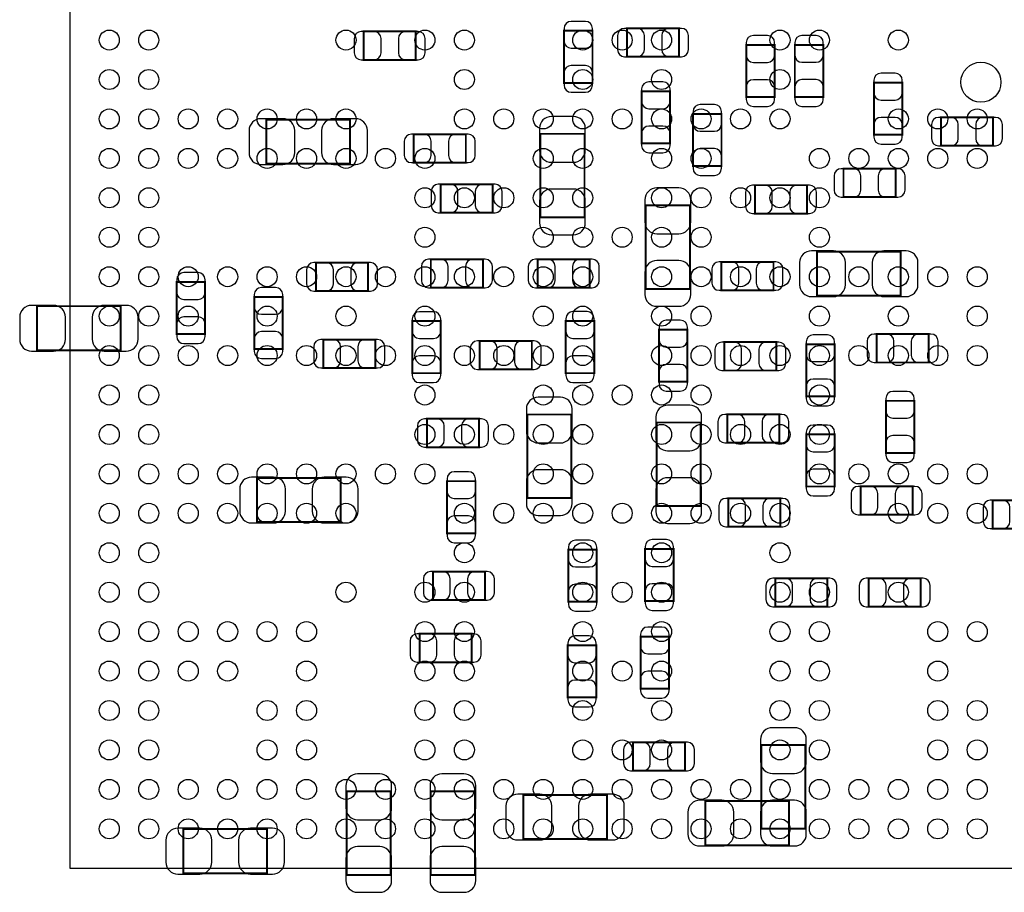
# Model space of a CAD drawing. Extents: x 7.2 to 74.8, y 33.9 to 67.
# Tile 3 of 8: x 25.9 to 38.4, y 45.4 to 56.5. Entities that reach past the tile are written whole.
import ezdxf

# ---------------------------------------------------------------- set-up
doc = ezdxf.new("R2010")
doc.units = 0
for name, color, linetype in [('ASSEMBLY_BOTTOM', 52, 'CONTINUOUS'), ('ASSEMBLY_TOP', 140, 'CONTINUOUS'), ('BOTTOM', 2, 'CONTINUOUS'), ('TOP', 5, 'CONTINUOUS')]:
    doc.layers.add(name, color=color, linetype=linetype)

msp = doc.modelspace()

# ---------------------------------------------------------------- linework, layer by layer
at = {"layer": 'ASSEMBLY_BOTTOM', "const_width": 0.024892}
for points in [[(30.93847, 55.980838), (30.93847, 56.34101), (30.278578, 56.34101), (30.278578, 55.980838), (30.93847, 55.980838)], [(32.818832, 55.689246), (33.179004, 55.689246), (33.179004, 56.349138), (32.818832, 56.349138), (32.818832, 55.689246)], [(33.616138, 56.38038), (33.616138, 56.020208), (34.27603, 56.020208), (34.27603, 56.38038), (33.616138, 56.38038)], [(35.127184, 55.50916), (35.487356, 55.50916), (35.487356, 56.169052), (35.127184, 56.169052), (35.127184, 55.50916)], [(35.743388, 55.509922), (36.10356, 55.509922), (36.10356, 56.169814), (35.743388, 56.169814), (35.743388, 55.509922)], [(37.105336, 55.691786), (36.745164, 55.691786), (36.745164, 55.031894), (37.105336, 55.031894), (37.105336, 55.691786)], [(33.801812, 54.921912), (34.161984, 54.921912), (34.161984, 55.581804), (33.801812, 55.581804), (33.801812, 54.921912)], [(34.813748, 55.295546), (34.453576, 55.295546), (34.453576, 54.635654), (34.813748, 54.635654), (34.813748, 55.295546)], [(30.106366, 54.664356), (30.106366, 55.224172), (29.04617, 55.224172), (29.04617, 54.664356), (30.106366, 54.664356)], [(37.595048, 55.251858), (37.595048, 54.891686), (38.25494, 54.891686), (38.25494, 55.251858), (37.595048, 55.251858)], [(30.913578, 55.038244), (30.913578, 54.678072), (31.57347, 54.678072), (31.57347, 55.038244), (30.913578, 55.038244)], [(33.077404, 55.04307), (32.517588, 55.04307), (32.517588, 53.982874), (33.077404, 53.982874), (33.077404, 55.04307)], [(36.3601, 54.600602), (36.3601, 54.24043), (37.019992, 54.24043), (37.019992, 54.600602), (36.3601, 54.600602)], [(31.25343, 54.403244), (31.25343, 54.043072), (31.913322, 54.043072), (31.913322, 54.403244), (31.25343, 54.403244)], [(35.89782, 54.03215), (35.89782, 54.392322), (35.237928, 54.392322), (35.237928, 54.03215), (35.89782, 54.03215)], [(33.853628, 53.076602), (34.413444, 53.076602), (34.413444, 54.136798), (33.853628, 54.136798), (33.853628, 53.076602)], [(36.023042, 53.549804), (36.023042, 52.989988), (37.083238, 52.989988), (37.083238, 53.549804), (36.023042, 53.549804)], [(30.335474, 53.049932), (30.335474, 53.410104), (29.675582, 53.410104), (29.675582, 53.049932), (30.335474, 53.049932)], [(31.129986, 53.452776), (31.129986, 53.092604), (31.789878, 53.092604), (31.789878, 53.452776), (31.129986, 53.452776)], [(33.144714, 53.09235), (33.144714, 53.452522), (32.484822, 53.452522), (32.484822, 53.09235), (33.144714, 53.09235)], [(35.472878, 53.05933), (35.472878, 53.419502), (34.812986, 53.419502), (34.812986, 53.05933), (35.472878, 53.05933)], [(27.909266, 52.503578), (28.269438, 52.503578), (28.269438, 53.16347), (27.909266, 53.16347), (27.909266, 52.503578)], [(28.8925, 52.31511), (29.252672, 52.31511), (29.252672, 52.975002), (28.8925, 52.975002), (28.8925, 52.31511)], [(27.19959, 52.298092), (27.19959, 52.857908), (26.139394, 52.857908), (26.139394, 52.298092), (27.19959, 52.298092)], [(31.254954, 52.668424), (30.894782, 52.668424), (30.894782, 52.008532), (31.254954, 52.008532), (31.254954, 52.668424)], [(32.840422, 52.008786), (33.200594, 52.008786), (33.200594, 52.668678), (32.840422, 52.668678), (32.840422, 52.008786)], [(34.021776, 51.900074), (34.381948, 51.900074), (34.381948, 52.559966), (34.021776, 52.559966), (34.021776, 51.900074)], [(30.425898, 52.074572), (30.425898, 52.434744), (29.766006, 52.434744), (29.766006, 52.074572), (30.425898, 52.074572)], [(32.409892, 52.056792), (32.409892, 52.416964), (31.75, 52.416964), (31.75, 52.056792), (32.409892, 52.056792)], [(35.508438, 52.042314), (35.508438, 52.402486), (34.848546, 52.402486), (34.848546, 52.042314), (35.508438, 52.042314)], [(36.778946, 52.504086), (36.778946, 52.143914), (37.438838, 52.143914), (37.438838, 52.504086), (36.778946, 52.504086)], [(36.247578, 52.374546), (35.887406, 52.374546), (35.887406, 51.714654), (36.247578, 51.714654), (36.247578, 52.374546)], [(36.897056, 50.997866), (37.257228, 50.997866), (37.257228, 51.657758), (36.897056, 51.657758), (36.897056, 50.997866)], [(31.080202, 51.430174), (31.080202, 51.070002), (31.740094, 51.070002), (31.740094, 51.430174), (31.080202, 51.430174)], [(32.351726, 50.424588), (32.911542, 50.424588), (32.911542, 51.484784), (32.351726, 51.484784), (32.351726, 50.424588)], [(35.547808, 51.12639), (35.547808, 51.486562), (34.887916, 51.486562), (34.887916, 51.12639), (35.547808, 51.12639)], [(33.99155, 50.323242), (34.551366, 50.323242), (34.551366, 51.383438), (33.99155, 51.383438), (33.99155, 50.323242)], [(36.247578, 51.231546), (35.887406, 51.231546), (35.887406, 50.571654), (36.247578, 50.571654), (36.247578, 51.231546)], [(29.987748, 50.120296), (29.987748, 50.680112), (28.927552, 50.680112), (28.927552, 50.120296), (29.987748, 50.120296)], [(31.696152, 50.639218), (31.33598, 50.639218), (31.33598, 49.979326), (31.696152, 49.979326), (31.696152, 50.639218)], [(36.575746, 50.573686), (36.575746, 50.213514), (37.235638, 50.213514), (37.235638, 50.573686), (36.575746, 50.573686)], [(34.899346, 50.421286), (34.899346, 50.061114), (35.559238, 50.061114), (35.559238, 50.421286), (34.899346, 50.421286)], [(38.249606, 50.39741), (38.249606, 50.037238), (38.909498, 50.037238), (38.909498, 50.39741), (38.249606, 50.39741)], [(34.20618, 49.779174), (33.846008, 49.779174), (33.846008, 49.119282), (34.20618, 49.119282), (34.20618, 49.779174)], [(33.233106, 49.771808), (32.872934, 49.771808), (32.872934, 49.111916), (33.233106, 49.111916), (33.233106, 49.771808)], [(31.815532, 49.132236), (31.815532, 49.492408), (31.15564, 49.492408), (31.15564, 49.132236), (31.815532, 49.132236)], [(35.495738, 49.407826), (35.495738, 49.047654), (36.15563, 49.047654), (36.15563, 49.407826), (35.495738, 49.407826)], [(37.338762, 49.047654), (37.338762, 49.407826), (36.67887, 49.407826), (36.67887, 49.047654), (37.338762, 49.047654)], [(31.646622, 48.344074), (31.646622, 48.704246), (30.98673, 48.704246), (30.98673, 48.344074), (31.646622, 48.344074)], [(33.789112, 48.00981), (34.149284, 48.00981), (34.149284, 48.669702), (33.789112, 48.669702), (33.789112, 48.00981)], [(33.225994, 48.557434), (32.865822, 48.557434), (32.865822, 47.897542), (33.225994, 47.897542), (33.225994, 48.557434)], [(33.691322, 47.32909), (33.691322, 46.968918), (34.351214, 46.968918), (34.351214, 47.32909), (33.691322, 47.32909)], [(35.878008, 47.294292), (35.318192, 47.294292), (35.318192, 46.234096), (35.878008, 46.234096), (35.878008, 47.294292)], [(30.62224, 46.707044), (30.062424, 46.707044), (30.062424, 45.646848), (30.62224, 45.646848), (30.62224, 46.707044)], [(31.690056, 46.707044), (31.13024, 46.707044), (31.13024, 45.646848), (31.690056, 45.646848), (31.690056, 46.707044)], [(33.36163, 46.101508), (33.36163, 46.661324), (32.301434, 46.661324), (32.301434, 46.101508), (33.36163, 46.101508)], [(34.608008, 46.584108), (34.608008, 46.024292), (35.668204, 46.024292), (35.668204, 46.584108), (34.608008, 46.584108)], [(27.993594, 46.228508), (27.993594, 45.668692), (29.05379, 45.668692), (29.05379, 46.228508), (27.993594, 46.228508)]]:
    msp.add_lwpolyline(points, dxfattribs=at)
at = {"layer": 'ASSEMBLY_TOP'}
msp.add_lwpolyline([(26.554938, 45.731938), (40.55491, 45.731938), (40.55491, 59.73191), (26.954988, 59.73191), (26.554938, 59.33186), (26.554938, 45.731938)], dxfattribs=at)
at = {"layer": 'BOTTOM'}
for points in [[(32.818832, 56.37911), (32.818832, 56.21909, 0.413587), (32.909002, 56.129174), (33.088834, 56.129174, 0.413587), (33.179004, 56.21909), (33.179004, 56.37911, 0.413587), (33.088834, 56.469026), (32.909002, 56.469026, 0.413587)], [(30.248606, 55.980838), (30.408626, 55.980838, 0.413587), (30.498542, 56.071008), (30.498542, 56.25084, 0.413587), (30.408626, 56.34101), (30.248606, 56.34101, 0.413587), (30.15869, 56.25084), (30.15869, 56.071008, 0.413587)], [(30.968442, 56.34101), (30.808422, 56.34101, 0.413587), (30.718506, 56.25084), (30.718506, 56.071008, 0.413587), (30.808422, 55.980838), (30.968442, 55.980838, 0.413587), (31.058358, 56.071008), (31.058358, 56.25084, 0.413587)], [(33.586166, 56.020208), (33.746186, 56.020208, 0.413587), (33.836102, 56.110378), (33.836102, 56.29021, 0.413587), (33.746186, 56.38038), (33.586166, 56.38038, 0.413587), (33.49625, 56.29021), (33.49625, 56.110378, 0.413587)], [(34.306002, 56.38038), (34.145982, 56.38038, 0.413587), (34.056066, 56.29021), (34.056066, 56.110378, 0.413587), (34.145982, 56.020208), (34.306002, 56.020208, 0.413587), (34.395918, 56.110378), (34.395918, 56.29021, 0.413587)], [(35.127184, 56.199024), (35.127184, 56.039004, 0.413587), (35.217354, 55.949088), (35.397186, 55.949088, 0.413587), (35.487356, 56.039004), (35.487356, 56.199024, 0.413587), (35.397186, 56.28894), (35.217354, 56.28894, 0.413587)], [(35.743388, 56.199786), (35.743388, 56.039766, 0.413587), (35.833558, 55.94985), (36.01339, 55.94985, 0.413587), (36.10356, 56.039766), (36.10356, 56.199786, 0.413587), (36.01339, 56.289702), (35.833558, 56.289702, 0.413587)], [(33.179004, 55.659274), (33.179004, 55.819294, 0.413587), (33.088834, 55.90921), (32.909002, 55.90921, 0.413587), (32.818832, 55.819294), (32.818832, 55.659274, 0.413587), (32.909002, 55.569358), (33.088834, 55.569358, 0.413587)], [(36.745164, 55.721758), (36.745164, 55.561738, 0.413587), (36.835334, 55.471822), (37.015166, 55.471822, 0.413587), (37.105336, 55.561738), (37.105336, 55.721758, 0.413587), (37.015166, 55.811674), (36.835334, 55.811674, 0.413587)], [(33.801812, 55.611776), (33.801812, 55.451756, 0.413587), (33.891982, 55.36184), (34.071814, 55.36184, 0.413587), (34.161984, 55.451756), (34.161984, 55.611776, 0.413587), (34.071814, 55.701692), (33.891982, 55.701692, 0.413587)], [(35.487356, 55.479188), (35.487356, 55.639208, 0.413587), (35.397186, 55.729124), (35.217354, 55.729124, 0.413587), (35.127184, 55.639208), (35.127184, 55.479188, 0.413587), (35.217354, 55.389272), (35.397186, 55.389272, 0.413587)], [(36.10356, 55.47995), (36.10356, 55.63997, 0.413587), (36.01339, 55.729886), (35.833558, 55.729886, 0.413587), (35.743388, 55.63997), (35.743388, 55.47995, 0.413587), (35.833558, 55.390034), (36.01339, 55.390034, 0.413587)], [(34.453576, 55.325518), (34.453576, 55.165498, 0.413587), (34.543746, 55.075582), (34.723578, 55.075582, 0.413587), (34.813748, 55.165498), (34.813748, 55.325518, 0.413587), (34.723578, 55.415434), (34.543746, 55.415434, 0.413587)], [(28.97632, 54.654196), (29.256228, 54.654196, 0.414846), (29.406342, 54.80431), (29.406342, 55.084218, 0.414846), (29.256228, 55.234332), (28.97632, 55.234332, 0.414846), (28.826206, 55.084218), (28.826206, 54.80431, 0.414846)], [(30.176216, 55.234332), (29.896308, 55.234332, 0.414846), (29.746194, 55.084218), (29.746194, 54.80431, 0.414846), (29.896308, 54.654196), (30.176216, 54.654196, 0.414846), (30.32633, 54.80431), (30.32633, 55.084218, 0.414846)], [(32.507428, 55.11292), (32.507428, 54.833012, 0.414846), (32.657542, 54.682898), (32.93745, 54.682898, 0.414846), (33.087564, 54.833012), (33.087564, 55.11292, 0.414846), (32.93745, 55.263034), (32.657542, 55.263034, 0.414846)], [(37.105336, 55.001922), (37.105336, 55.161942, 0.413587), (37.015166, 55.251858), (36.835334, 55.251858, 0.413587), (36.745164, 55.161942), (36.745164, 55.001922, 0.413587), (36.835334, 54.912006), (37.015166, 54.912006, 0.413587)], [(37.565076, 54.891686), (37.725096, 54.891686, 0.413587), (37.815012, 54.981856), (37.815012, 55.161688, 0.413587), (37.725096, 55.251858), (37.565076, 55.251858, 0.413587), (37.47516, 55.161688), (37.47516, 54.981856, 0.413587)], [(38.284912, 55.251858), (38.124892, 55.251858, 0.413587), (38.034976, 55.161688), (38.034976, 54.981856, 0.413587), (38.124892, 54.891686), (38.284912, 54.891686, 0.413587), (38.374828, 54.981856), (38.374828, 55.161688, 0.413587)], [(30.883606, 54.678072), (31.043626, 54.678072, 0.413587), (31.133542, 54.768242), (31.133542, 54.948074, 0.413587), (31.043626, 55.038244), (30.883606, 55.038244, 0.413587), (30.79369, 54.948074), (30.79369, 54.768242, 0.413587)], [(31.603442, 55.038244), (31.443422, 55.038244, 0.413587), (31.353506, 54.948074), (31.353506, 54.768242, 0.413587), (31.443422, 54.678072), (31.603442, 54.678072, 0.413587), (31.693358, 54.768242), (31.693358, 54.948074, 0.413587)], [(34.161984, 54.89194), (34.161984, 55.05196, 0.413587), (34.071814, 55.141876), (33.891982, 55.141876, 0.413587), (33.801812, 55.05196), (33.801812, 54.89194, 0.413587), (33.891982, 54.802024), (34.071814, 54.802024, 0.413587)], [(34.813748, 54.605682), (34.813748, 54.765702, 0.413587), (34.723578, 54.855618), (34.543746, 54.855618, 0.413587), (34.453576, 54.765702), (34.453576, 54.605682, 0.413587), (34.543746, 54.515766), (34.723578, 54.515766, 0.413587)], [(36.330128, 54.24043), (36.490148, 54.24043, 0.413587), (36.580064, 54.3306), (36.580064, 54.510432, 0.413587), (36.490148, 54.600602), (36.330128, 54.600602, 0.413587), (36.240212, 54.510432), (36.240212, 54.3306, 0.413587)], [(37.049964, 54.600602), (36.889944, 54.600602, 0.413587), (36.800028, 54.510432), (36.800028, 54.3306, 0.413587), (36.889944, 54.24043), (37.049964, 54.24043, 0.413587), (37.13988, 54.3306), (37.13988, 54.510432, 0.413587)], [(31.223458, 54.043072), (31.383478, 54.043072, 0.413587), (31.473394, 54.133242), (31.473394, 54.313074, 0.413587), (31.383478, 54.403244), (31.223458, 54.403244, 0.413587), (31.133542, 54.313074), (31.133542, 54.133242, 0.413587)], [(31.943294, 54.403244), (31.783274, 54.403244, 0.413587), (31.693358, 54.313074), (31.693358, 54.133242, 0.413587), (31.783274, 54.043072), (31.943294, 54.043072, 0.413587), (32.03321, 54.133242), (32.03321, 54.313074, 0.413587)], [(33.087564, 53.913024), (33.087564, 54.192932, 0.414846), (32.93745, 54.343046), (32.657542, 54.343046, 0.414846), (32.507428, 54.192932), (32.507428, 53.913024, 0.414846), (32.657542, 53.76291), (32.93745, 53.76291, 0.414846)], [(33.843468, 54.206648), (33.843468, 53.92674, 0.414846), (33.993582, 53.776626), (34.27349, 53.776626, 0.414846), (34.423604, 53.92674), (34.423604, 54.206648, 0.414846), (34.27349, 54.356762), (33.993582, 54.356762, 0.414846)], [(35.207956, 54.03215), (35.367976, 54.03215, 0.413587), (35.457892, 54.12232), (35.457892, 54.302152, 0.413587), (35.367976, 54.392322), (35.207956, 54.392322, 0.413587), (35.11804, 54.302152), (35.11804, 54.12232, 0.413587)], [(35.927792, 54.392322), (35.767772, 54.392322, 0.413587), (35.677856, 54.302152), (35.677856, 54.12232, 0.413587), (35.767772, 54.03215), (35.927792, 54.03215, 0.413587), (36.017708, 54.12232), (36.017708, 54.302152, 0.413587)], [(35.953192, 52.979828), (36.2331, 52.979828, 0.414846), (36.383214, 53.129942), (36.383214, 53.40985, 0.414846), (36.2331, 53.559964), (35.953192, 53.559964, 0.414846), (35.803078, 53.40985), (35.803078, 53.129942, 0.414846)], [(37.153088, 53.559964), (36.87318, 53.559964, 0.414846), (36.723066, 53.40985), (36.723066, 53.129942, 0.414846), (36.87318, 52.979828), (37.153088, 52.979828, 0.414846), (37.303202, 53.129942), (37.303202, 53.40985, 0.414846)], [(29.64561, 53.049932), (29.80563, 53.049932, 0.413587), (29.895546, 53.140102), (29.895546, 53.319934, 0.413587), (29.80563, 53.410104), (29.64561, 53.410104, 0.413587), (29.555694, 53.319934), (29.555694, 53.140102, 0.413587)], [(30.365446, 53.410104), (30.205426, 53.410104, 0.413587), (30.11551, 53.319934), (30.11551, 53.140102, 0.413587), (30.205426, 53.049932), (30.365446, 53.049932, 0.413587), (30.455362, 53.140102), (30.455362, 53.319934, 0.413587)], [(31.100014, 53.092604), (31.260034, 53.092604, 0.413587), (31.34995, 53.182774), (31.34995, 53.362606, 0.413587), (31.260034, 53.452776), (31.100014, 53.452776, 0.413587), (31.010098, 53.362606), (31.010098, 53.182774, 0.413587)], [(31.81985, 53.452776), (31.65983, 53.452776, 0.413587), (31.569914, 53.362606), (31.569914, 53.182774, 0.413587), (31.65983, 53.092604), (31.81985, 53.092604, 0.413587), (31.909766, 53.182774), (31.909766, 53.362606, 0.413587)], [(32.45485, 53.09235), (32.61487, 53.09235, 0.413587), (32.704786, 53.18252), (32.704786, 53.362352, 0.413587), (32.61487, 53.452522), (32.45485, 53.452522, 0.413587), (32.364934, 53.362352), (32.364934, 53.18252, 0.413587)], [(33.174686, 53.452522), (33.014666, 53.452522, 0.413587), (32.92475, 53.362352), (32.92475, 53.18252, 0.413587), (33.014666, 53.09235), (33.174686, 53.09235, 0.413587), (33.264602, 53.18252), (33.264602, 53.362352, 0.413587)], [(34.423604, 53.006752), (34.423604, 53.28666, 0.414846), (34.27349, 53.436774), (33.993582, 53.436774, 0.414846), (33.843468, 53.28666), (33.843468, 53.006752, 0.414846), (33.993582, 52.856638), (34.27349, 52.856638, 0.414846)], [(34.783014, 53.05933), (34.943034, 53.05933, 0.413587), (35.03295, 53.1495), (35.03295, 53.329332, 0.413587), (34.943034, 53.419502), (34.783014, 53.419502, 0.413587), (34.693098, 53.329332), (34.693098, 53.1495, 0.413587)], [(35.50285, 53.419502), (35.34283, 53.419502, 0.413587), (35.252914, 53.329332), (35.252914, 53.1495, 0.413587), (35.34283, 53.05933), (35.50285, 53.05933, 0.413587), (35.592766, 53.1495), (35.592766, 53.329332, 0.413587)], [(27.909266, 53.193442), (27.909266, 53.033422, 0.413587), (27.999436, 52.943506), (28.179268, 52.943506, 0.413587), (28.269438, 53.033422), (28.269438, 53.193442, 0.413587), (28.179268, 53.283358), (27.999436, 53.283358, 0.413587)], [(28.8925, 53.004974), (28.8925, 52.844954, 0.413587), (28.98267, 52.755038), (29.162502, 52.755038, 0.413587), (29.252672, 52.844954), (29.252672, 53.004974, 0.413587), (29.162502, 53.09489), (28.98267, 53.09489, 0.413587)], [(26.069544, 52.287932), (26.349452, 52.287932, 0.414846), (26.499566, 52.438046), (26.499566, 52.717954, 0.414846), (26.349452, 52.868068), (26.069544, 52.868068, 0.414846), (25.91943, 52.717954), (25.91943, 52.438046, 0.414846)], [(27.26944, 52.868068), (26.989532, 52.868068, 0.414846), (26.839418, 52.717954), (26.839418, 52.438046, 0.414846), (26.989532, 52.287932), (27.26944, 52.287932, 0.414846), (27.419554, 52.438046), (27.419554, 52.717954, 0.414846)], [(30.894782, 52.698396), (30.894782, 52.538376, 0.413587), (30.984952, 52.44846), (31.164784, 52.44846, 0.413587), (31.254954, 52.538376), (31.254954, 52.698396, 0.413587), (31.164784, 52.788312), (30.984952, 52.788312, 0.413587)], [(32.840422, 52.69865), (32.840422, 52.53863, 0.413587), (32.930592, 52.448714), (33.110424, 52.448714, 0.413587), (33.200594, 52.53863), (33.200594, 52.69865, 0.413587), (33.110424, 52.788566), (32.930592, 52.788566, 0.413587)], [(28.269438, 52.473606), (28.269438, 52.633626, 0.413587), (28.179268, 52.723542), (27.999436, 52.723542, 0.413587), (27.909266, 52.633626), (27.909266, 52.473606, 0.413587), (27.999436, 52.38369), (28.179268, 52.38369, 0.413587)], [(34.021776, 52.589938), (34.021776, 52.429918, 0.413587), (34.111946, 52.340002), (34.291778, 52.340002, 0.413587), (34.381948, 52.429918), (34.381948, 52.589938, 0.413587), (34.291778, 52.679854), (34.111946, 52.679854, 0.413587)], [(29.252672, 52.285138), (29.252672, 52.445158, 0.413587), (29.162502, 52.535074), (28.98267, 52.535074, 0.413587), (28.8925, 52.445158), (28.8925, 52.285138, 0.413587), (28.98267, 52.195222), (29.162502, 52.195222, 0.413587)], [(29.736034, 52.074572), (29.896054, 52.074572, 0.413587), (29.98597, 52.164742), (29.98597, 52.344574, 0.413587), (29.896054, 52.434744), (29.736034, 52.434744, 0.413587), (29.646118, 52.344574), (29.646118, 52.164742, 0.413587)], [(30.45587, 52.434744), (30.29585, 52.434744, 0.413587), (30.205934, 52.344574), (30.205934, 52.164742, 0.413587), (30.29585, 52.074572), (30.45587, 52.074572, 0.413587), (30.545786, 52.164742), (30.545786, 52.344574, 0.413587)], [(31.720028, 52.056792), (31.880048, 52.056792, 0.413587), (31.969964, 52.146962), (31.969964, 52.326794, 0.413587), (31.880048, 52.416964), (31.720028, 52.416964, 0.413587), (31.630112, 52.326794), (31.630112, 52.146962, 0.413587)], [(32.439864, 52.416964), (32.279844, 52.416964, 0.413587), (32.189928, 52.326794), (32.189928, 52.146962, 0.413587), (32.279844, 52.056792), (32.439864, 52.056792, 0.413587), (32.52978, 52.146962), (32.52978, 52.326794, 0.413587)], [(35.887406, 52.404518), (35.887406, 52.244498, 0.413587), (35.977576, 52.154582), (36.157408, 52.154582, 0.413587), (36.247578, 52.244498), (36.247578, 52.404518, 0.413587), (36.157408, 52.494434), (35.977576, 52.494434, 0.413587)], [(36.748974, 52.143914), (36.908994, 52.143914, 0.413587), (36.99891, 52.234084), (36.99891, 52.413916, 0.413587), (36.908994, 52.504086), (36.748974, 52.504086, 0.413587), (36.659058, 52.413916), (36.659058, 52.234084, 0.413587)], [(37.46881, 52.504086), (37.30879, 52.504086, 0.413587), (37.218874, 52.413916), (37.218874, 52.234084, 0.413587), (37.30879, 52.143914), (37.46881, 52.143914, 0.413587), (37.558726, 52.234084), (37.558726, 52.413916, 0.413587)], [(34.818574, 52.042314), (34.978594, 52.042314, 0.413587), (35.06851, 52.132484), (35.06851, 52.312316, 0.413587), (34.978594, 52.402486), (34.818574, 52.402486, 0.413587), (34.728658, 52.312316), (34.728658, 52.132484, 0.413587)], [(35.53841, 52.402486), (35.37839, 52.402486, 0.413587), (35.288474, 52.312316), (35.288474, 52.132484, 0.413587), (35.37839, 52.042314), (35.53841, 52.042314, 0.413587), (35.628326, 52.132484), (35.628326, 52.312316, 0.413587)], [(31.254954, 51.97856), (31.254954, 52.13858, 0.413587), (31.164784, 52.228496), (30.984952, 52.228496, 0.413587), (30.894782, 52.13858), (30.894782, 51.97856, 0.413587), (30.984952, 51.888644), (31.164784, 51.888644, 0.413587)], [(33.200594, 51.978814), (33.200594, 52.138834, 0.413587), (33.110424, 52.22875), (32.930592, 52.22875, 0.413587), (32.840422, 52.138834), (32.840422, 51.978814, 0.413587), (32.930592, 51.888898), (33.110424, 51.888898, 0.413587)], [(34.381948, 51.870102), (34.381948, 52.030122, 0.413587), (34.291778, 52.120038), (34.111946, 52.120038, 0.413587), (34.021776, 52.030122), (34.021776, 51.870102, 0.413587), (34.111946, 51.780186), (34.291778, 51.780186, 0.413587)], [(36.247578, 51.684682), (36.247578, 51.844702, 0.413587), (36.157408, 51.934618), (35.977576, 51.934618, 0.413587), (35.887406, 51.844702), (35.887406, 51.684682, 0.413587), (35.977576, 51.594766), (36.157408, 51.594766, 0.413587)], [(32.341566, 51.554634), (32.341566, 51.274726, 0.414846), (32.49168, 51.124612), (32.771588, 51.124612, 0.414846), (32.921702, 51.274726), (32.921702, 51.554634, 0.414846), (32.771588, 51.704748), (32.49168, 51.704748, 0.414846)], [(36.897056, 51.68773), (36.897056, 51.52771, 0.413587), (36.987226, 51.437794), (37.167058, 51.437794, 0.413587), (37.257228, 51.52771), (37.257228, 51.68773, 0.413587), (37.167058, 51.777646), (36.987226, 51.777646, 0.413587)], [(33.98139, 51.453288), (33.98139, 51.17338, 0.414846), (34.131504, 51.023266), (34.411412, 51.023266, 0.414846), (34.561526, 51.17338), (34.561526, 51.453288, 0.414846), (34.411412, 51.603402), (34.131504, 51.603402, 0.414846)], [(31.05023, 51.070002), (31.21025, 51.070002, 0.413587), (31.300166, 51.160172), (31.300166, 51.340004, 0.413587), (31.21025, 51.430174), (31.05023, 51.430174, 0.413587), (30.960314, 51.340004), (30.960314, 51.160172, 0.413587)], [(31.770066, 51.430174), (31.610046, 51.430174, 0.413587), (31.52013, 51.340004), (31.52013, 51.160172, 0.413587), (31.610046, 51.070002), (31.770066, 51.070002, 0.413587), (31.859982, 51.160172), (31.859982, 51.340004, 0.413587)], [(34.857944, 51.12639), (35.017964, 51.12639, 0.413587), (35.10788, 51.21656), (35.10788, 51.396392, 0.413587), (35.017964, 51.486562), (34.857944, 51.486562, 0.413587), (34.768028, 51.396392), (34.768028, 51.21656, 0.413587)], [(35.57778, 51.486562), (35.41776, 51.486562, 0.413587), (35.327844, 51.396392), (35.327844, 51.21656, 0.413587), (35.41776, 51.12639), (35.57778, 51.12639, 0.413587), (35.667696, 51.21656), (35.667696, 51.396392, 0.413587)], [(35.887406, 51.261518), (35.887406, 51.101498, 0.413587), (35.977576, 51.011582), (36.157408, 51.011582, 0.413587), (36.247578, 51.101498), (36.247578, 51.261518, 0.413587), (36.157408, 51.351434), (35.977576, 51.351434, 0.413587)], [(37.257228, 50.967894), (37.257228, 51.127914, 0.413587), (37.167058, 51.21783), (36.987226, 51.21783, 0.413587), (36.897056, 51.127914), (36.897056, 50.967894, 0.413587), (36.987226, 50.877978), (37.167058, 50.877978, 0.413587)], [(36.247578, 50.541682), (36.247578, 50.701702, 0.413587), (36.157408, 50.791618), (35.977576, 50.791618, 0.413587), (35.887406, 50.701702), (35.887406, 50.541682, 0.413587), (35.977576, 50.451766), (36.157408, 50.451766, 0.413587)], [(28.857702, 50.110136), (29.13761, 50.110136, 0.414846), (29.287724, 50.26025), (29.287724, 50.540158, 0.414846), (29.13761, 50.690272), (28.857702, 50.690272, 0.414846), (28.707588, 50.540158), (28.707588, 50.26025, 0.414846)], [(30.057598, 50.690272), (29.77769, 50.690272, 0.414846), (29.627576, 50.540158), (29.627576, 50.26025, 0.414846), (29.77769, 50.110136), (30.057598, 50.110136, 0.414846), (30.207712, 50.26025), (30.207712, 50.540158, 0.414846)], [(31.33598, 50.66919), (31.33598, 50.50917, 0.413587), (31.42615, 50.419254), (31.605982, 50.419254, 0.413587), (31.696152, 50.50917), (31.696152, 50.66919, 0.413587), (31.605982, 50.759106), (31.42615, 50.759106, 0.413587)], [(32.921702, 50.354738), (32.921702, 50.634646, 0.414846), (32.771588, 50.78476), (32.49168, 50.78476, 0.414846), (32.341566, 50.634646), (32.341566, 50.354738, 0.414846), (32.49168, 50.204624), (32.771588, 50.204624, 0.414846)], [(34.561526, 50.253392), (34.561526, 50.5333, 0.414846), (34.411412, 50.683414), (34.131504, 50.683414, 0.414846), (33.98139, 50.5333), (33.98139, 50.253392, 0.414846), (34.131504, 50.103278), (34.411412, 50.103278, 0.414846)], [(36.545774, 50.213514), (36.705794, 50.213514, 0.413587), (36.79571, 50.303684), (36.79571, 50.483516, 0.413587), (36.705794, 50.573686), (36.545774, 50.573686, 0.413587), (36.455858, 50.483516), (36.455858, 50.303684, 0.413587)], [(37.26561, 50.573686), (37.10559, 50.573686, 0.413587), (37.015674, 50.483516), (37.015674, 50.303684, 0.413587), (37.10559, 50.213514), (37.26561, 50.213514, 0.413587), (37.355526, 50.303684), (37.355526, 50.483516, 0.413587)], [(34.869374, 50.061114), (35.029394, 50.061114, 0.413587), (35.11931, 50.151284), (35.11931, 50.331116, 0.413587), (35.029394, 50.421286), (34.869374, 50.421286, 0.413587), (34.779458, 50.331116), (34.779458, 50.151284, 0.413587)], [(35.58921, 50.421286), (35.42919, 50.421286, 0.413587), (35.339274, 50.331116), (35.339274, 50.151284, 0.413587), (35.42919, 50.061114), (35.58921, 50.061114, 0.413587), (35.679126, 50.151284), (35.679126, 50.331116, 0.413587)], [(38.219634, 50.037238), (38.379654, 50.037238, 0.413587), (38.46957, 50.127408), (38.46957, 50.30724, 0.413587), (38.379654, 50.39741), (38.219634, 50.39741, 0.413587), (38.129718, 50.30724), (38.129718, 50.127408, 0.413587)], [(31.696152, 49.949354), (31.696152, 50.109374, 0.413587), (31.605982, 50.19929), (31.42615, 50.19929, 0.413587), (31.33598, 50.109374), (31.33598, 49.949354, 0.413587), (31.42615, 49.859438), (31.605982, 49.859438, 0.413587)], [(32.872934, 49.80178), (32.872934, 49.64176, 0.413587), (32.963104, 49.551844), (33.142936, 49.551844, 0.413587), (33.233106, 49.64176), (33.233106, 49.80178, 0.413587), (33.142936, 49.891696), (32.963104, 49.891696, 0.413587)], [(33.846008, 49.809146), (33.846008, 49.649126, 0.413587), (33.936178, 49.55921), (34.11601, 49.55921, 0.413587), (34.20618, 49.649126), (34.20618, 49.809146, 0.413587), (34.11601, 49.899062), (33.936178, 49.899062, 0.413587)], [(31.125668, 49.132236), (31.285688, 49.132236, 0.413587), (31.375604, 49.222406), (31.375604, 49.402238, 0.413587), (31.285688, 49.492408), (31.125668, 49.492408, 0.413587), (31.035752, 49.402238), (31.035752, 49.222406, 0.413587)], [(31.845504, 49.492408), (31.685484, 49.492408, 0.413587), (31.595568, 49.402238), (31.595568, 49.222406, 0.413587), (31.685484, 49.132236), (31.845504, 49.132236, 0.413587), (31.93542, 49.222406), (31.93542, 49.402238, 0.413587)], [(33.233106, 49.081944), (33.233106, 49.241964, 0.413587), (33.142936, 49.33188), (32.963104, 49.33188, 0.413587), (32.872934, 49.241964), (32.872934, 49.081944, 0.413587), (32.963104, 48.992028), (33.142936, 48.992028, 0.413587)], [(34.20618, 49.08931), (34.20618, 49.24933, 0.413587), (34.11601, 49.339246), (33.936178, 49.339246, 0.413587), (33.846008, 49.24933), (33.846008, 49.08931, 0.413587), (33.936178, 48.999394), (34.11601, 48.999394, 0.413587)], [(35.465766, 49.047654), (35.625786, 49.047654, 0.413587), (35.715702, 49.137824), (35.715702, 49.317656, 0.413587), (35.625786, 49.407826), (35.465766, 49.407826, 0.413587), (35.37585, 49.317656), (35.37585, 49.137824, 0.413587)], [(36.185602, 49.407826), (36.025582, 49.407826, 0.413587), (35.935666, 49.317656), (35.935666, 49.137824, 0.413587), (36.025582, 49.047654), (36.185602, 49.047654, 0.413587), (36.275518, 49.137824), (36.275518, 49.317656, 0.413587)], [(36.648898, 49.047654), (36.808918, 49.047654, 0.413587), (36.898834, 49.137824), (36.898834, 49.317656, 0.413587), (36.808918, 49.407826), (36.648898, 49.407826, 0.413587), (36.558982, 49.317656), (36.558982, 49.137824, 0.413587)], [(37.368734, 49.407826), (37.208714, 49.407826, 0.413587), (37.118798, 49.317656), (37.118798, 49.137824, 0.413587), (37.208714, 49.047654), (37.368734, 49.047654, 0.413587), (37.45865, 49.137824), (37.45865, 49.317656, 0.413587)], [(30.956758, 48.344074), (31.116778, 48.344074, 0.413587), (31.206694, 48.434244), (31.206694, 48.614076, 0.413587), (31.116778, 48.704246), (30.956758, 48.704246, 0.413587), (30.866842, 48.614076), (30.866842, 48.434244, 0.413587)], [(31.676594, 48.704246), (31.516574, 48.704246, 0.413587), (31.426658, 48.614076), (31.426658, 48.434244, 0.413587), (31.516574, 48.344074), (31.676594, 48.344074, 0.413587), (31.76651, 48.434244), (31.76651, 48.614076, 0.413587)], [(32.865822, 48.587406), (32.865822, 48.427386, 0.413587), (32.955992, 48.33747), (33.135824, 48.33747, 0.413587), (33.225994, 48.427386), (33.225994, 48.587406, 0.413587), (33.135824, 48.677322), (32.955992, 48.677322, 0.413587)], [(33.789112, 48.699674), (33.789112, 48.539654, 0.413587), (33.879282, 48.449738), (34.059114, 48.449738, 0.413587), (34.149284, 48.539654), (34.149284, 48.699674, 0.413587), (34.059114, 48.78959), (33.879282, 48.78959, 0.413587)], [(34.149284, 47.979838), (34.149284, 48.139858, 0.413587), (34.059114, 48.229774), (33.879282, 48.229774, 0.413587), (33.789112, 48.139858), (33.789112, 47.979838, 0.413587), (33.879282, 47.889922), (34.059114, 47.889922, 0.413587)], [(33.225994, 47.86757), (33.225994, 48.02759, 0.413587), (33.135824, 48.117506), (32.955992, 48.117506, 0.413587), (32.865822, 48.02759), (32.865822, 47.86757, 0.413587), (32.955992, 47.777654), (33.135824, 47.777654, 0.413587)], [(35.308032, 47.364142), (35.308032, 47.084234, 0.414846), (35.458146, 46.93412), (35.738054, 46.93412, 0.414846), (35.888168, 47.084234), (35.888168, 47.364142, 0.414846), (35.738054, 47.514256), (35.458146, 47.514256, 0.414846)], [(33.66135, 46.968918), (33.82137, 46.968918, 0.413587), (33.911286, 47.059088), (33.911286, 47.23892, 0.413587), (33.82137, 47.32909), (33.66135, 47.32909, 0.413587), (33.571434, 47.23892), (33.571434, 47.059088, 0.413587)], [(34.381186, 47.32909), (34.221166, 47.32909, 0.413587), (34.13125, 47.23892), (34.13125, 47.059088, 0.413587), (34.221166, 46.968918), (34.381186, 46.968918, 0.413587), (34.471102, 47.059088), (34.471102, 47.23892, 0.413587)], [(30.052264, 46.776894), (30.052264, 46.496986, 0.414846), (30.202378, 46.346872), (30.482286, 46.346872, 0.414846), (30.6324, 46.496986), (30.6324, 46.776894, 0.414846), (30.482286, 46.927008), (30.202378, 46.927008, 0.414846)], [(31.12008, 46.776894), (31.12008, 46.496986, 0.414846), (31.270194, 46.346872), (31.550102, 46.346872, 0.414846), (31.700216, 46.496986), (31.700216, 46.776894, 0.414846), (31.550102, 46.927008), (31.270194, 46.927008, 0.414846)], [(32.231584, 46.091348), (32.511492, 46.091348, 0.414846), (32.661606, 46.241462), (32.661606, 46.52137, 0.414846), (32.511492, 46.671484), (32.231584, 46.671484, 0.414846), (32.08147, 46.52137), (32.08147, 46.241462, 0.414846)], [(33.43148, 46.671484), (33.151572, 46.671484, 0.414846), (33.001458, 46.52137), (33.001458, 46.241462, 0.414846), (33.151572, 46.091348), (33.43148, 46.091348, 0.414846), (33.581594, 46.241462), (33.581594, 46.52137, 0.414846)], [(34.538158, 46.014132), (34.818066, 46.014132, 0.414846), (34.96818, 46.164246), (34.96818, 46.444154, 0.414846), (34.818066, 46.594268), (34.538158, 46.594268, 0.414846), (34.388044, 46.444154), (34.388044, 46.164246, 0.414846)], [(35.738054, 46.594268), (35.458146, 46.594268, 0.414846), (35.308032, 46.444154), (35.308032, 46.164246, 0.414846), (35.458146, 46.014132), (35.738054, 46.014132, 0.414846), (35.888168, 46.164246), (35.888168, 46.444154, 0.414846)], [(35.888168, 46.164246), (35.888168, 46.444154, 0.414846), (35.738054, 46.594268), (35.458146, 46.594268, 0.414846), (35.308032, 46.444154), (35.308032, 46.164246, 0.414846), (35.458146, 46.014132), (35.738054, 46.014132, 0.414846)], [(27.923744, 45.658532), (28.203652, 45.658532, 0.414846), (28.353766, 45.808646), (28.353766, 46.088554, 0.414846), (28.203652, 46.238668), (27.923744, 46.238668, 0.414846), (27.77363, 46.088554), (27.77363, 45.808646, 0.414846)], [(29.12364, 46.238668), (28.843732, 46.238668, 0.414846), (28.693618, 46.088554), (28.693618, 45.808646, 0.414846), (28.843732, 45.658532), (29.12364, 45.658532, 0.414846), (29.273754, 45.808646), (29.273754, 46.088554, 0.414846)], [(30.6324, 45.576998), (30.6324, 45.856906, 0.414846), (30.482286, 46.00702), (30.202378, 46.00702, 0.414846), (30.052264, 45.856906), (30.052264, 45.576998, 0.414846), (30.202378, 45.426884), (30.482286, 45.426884, 0.414846)], [(31.700216, 45.576998), (31.700216, 45.856906, 0.414846), (31.550102, 46.00702), (31.270194, 46.00702, 0.414846), (31.12008, 45.856906), (31.12008, 45.576998, 0.414846), (31.270194, 45.426884), (31.550102, 45.426884, 0.414846)]]:
    msp.add_lwpolyline(points, format="xyb", close=True, dxfattribs=at)
msp.add_circle((38.101016, 55.696866), 0.254, dxfattribs=at)
at = {"layer": 'TOP'}
for centre in [(27.05481, 56.232044), (27.554936, 56.232044), (30.054804, 56.232044), (31.055056, 56.232044), (31.554928, 56.232044), (33.055052, 56.232044), (33.554924, 56.232044), (34.054796, 56.232044), (35.55492, 56.232044), (36.054792, 56.232044), (37.055044, 56.232044), (27.05481, 55.731918), (27.554936, 55.731918), (31.554928, 55.731918), (33.055052, 55.731918), (34.054796, 55.731918), (35.55492, 55.731918), (27.05481, 55.231792), (27.554936, 55.231792), (28.054808, 55.231792), (28.554934, 55.231792), (29.05506, 55.231792), (29.554932, 55.231792), (30.054804, 55.231792), (31.554928, 55.231792), (32.0548, 55.231792), (32.554926, 55.231792), (33.055052, 55.231792), (33.554924, 55.231792), (34.054796, 55.231792), (34.554922, 55.231792), (35.055048, 55.231792), (35.55492, 55.231792), (37.055044, 55.231792), (37.554916, 55.231792), (38.054788, 55.231792), (27.05481, 54.73192), (27.554936, 54.73192), (28.054808, 54.73192), (28.554934, 54.73192), (29.05506, 54.73192), (29.554932, 54.73192), (30.054804, 54.73192), (30.55493, 54.73192), (31.055056, 54.73192), (32.554926, 54.73192), (33.055052, 54.73192), (34.054796, 54.73192), (34.554922, 54.73192), (36.054792, 54.73192), (36.554918, 54.73192), (37.055044, 54.73192), (37.554916, 54.73192), (38.054788, 54.73192), (27.05481, 54.232048), (27.554936, 54.232048), (31.055056, 54.232048), (31.554928, 54.232048), (32.0548, 54.232048), (32.554926, 54.232048), (33.055052, 54.232048), (34.054796, 54.232048), (34.554922, 54.232048), (35.055048, 54.232048), (35.55492, 54.232048), (36.054792, 54.232048), (27.05481, 53.731922), (27.554936, 53.731922), (31.055056, 53.731922), (32.554926, 53.731922), (33.055052, 53.731922), (33.554924, 53.731922), (34.054796, 53.731922), (34.554922, 53.731922), (36.054792, 53.731922), (27.05481, 53.231796), (27.554936, 53.231796), (28.054808, 53.231796), (28.554934, 53.231796), (29.05506, 53.231796), (29.554932, 53.231796), (30.054804, 53.231796), (30.55493, 53.231796), (31.055056, 53.231796), (31.554928, 53.231796), (32.0548, 53.231796), (32.554926, 53.231796), (33.055052, 53.231796), (34.054796, 53.231796), (34.554922, 53.231796), (35.055048, 53.231796), (35.55492, 53.231796), (36.054792, 53.231796), (36.554918, 53.231796), (37.055044, 53.231796), (37.554916, 53.231796), (38.054788, 53.231796), (27.05481, 52.731924), (27.554936, 52.731924), (28.054808, 52.731924), (29.05506, 52.731924), (30.054804, 52.731924), (31.055056, 52.731924), (32.554926, 52.731924), (33.055052, 52.731924), (34.054796, 52.731924), (34.554922, 52.731924), (36.054792, 52.731924), (37.055044, 52.731924), (38.054788, 52.731924), (27.05481, 52.232052), (27.554936, 52.232052), (28.054808, 52.232052), (28.554934, 52.232052), (29.05506, 52.232052), (29.554932, 52.232052), (30.054804, 52.232052), (30.55493, 52.232052), (31.055056, 52.232052), (31.554928, 52.232052), (32.0548, 52.232052), (32.554926, 52.232052), (33.055052, 52.232052), (34.054796, 52.232052), (34.554922, 52.232052), (35.055048, 52.232052), (35.55492, 52.232052), (36.054792, 52.232052), (36.554918, 52.232052), (37.055044, 52.232052), (37.554916, 52.232052), (38.054788, 52.232052), (27.05481, 51.731926), (27.554936, 51.731926), (31.055056, 51.731926), (32.554926, 51.731926), (33.055052, 51.731926), (33.554924, 51.731926), (34.054796, 51.731926), (34.554922, 51.731926), (36.054792, 51.731926), (27.05481, 51.2318), (27.554936, 51.2318), (31.055056, 51.2318), (31.554928, 51.2318), (32.0548, 51.2318), (32.554926, 51.2318), (33.055052, 51.2318), (34.054796, 51.2318), (34.554922, 51.2318), (35.055048, 51.2318), (35.55492, 51.2318), (36.054792, 51.2318), (27.05481, 50.731928), (27.554936, 50.731928), (28.054808, 50.731928), (28.554934, 50.731928), (29.05506, 50.731928), (29.554932, 50.731928), (30.054804, 50.731928), (30.55493, 50.731928), (31.055056, 50.731928), (32.554926, 50.731928), (33.055052, 50.731928), (34.054796, 50.731928), (34.554922, 50.731928), (36.054792, 50.731928), (36.554918, 50.731928), (37.055044, 50.731928), (37.554916, 50.731928), (38.054788, 50.731928), (27.05481, 50.232056), (27.554936, 50.232056), (28.054808, 50.232056), (28.554934, 50.232056), (29.05506, 50.232056), (29.554932, 50.232056), (30.054804, 50.232056), (31.554928, 50.232056), (32.0548, 50.232056), (32.554926, 50.232056), (33.055052, 50.232056), (33.554924, 50.232056), (34.054796, 50.232056), (34.554922, 50.232056), (35.055048, 50.232056), (35.55492, 50.232056), (37.055044, 50.232056), (37.554916, 50.232056), (38.054788, 50.232056), (27.05481, 49.73193), (27.554936, 49.73193), (31.554928, 49.73193), (33.055052, 49.73193), (34.054796, 49.73193), (35.55492, 49.73193), (27.05481, 49.231804), (27.554936, 49.231804), (30.054804, 49.231804), (31.055056, 49.231804), (31.554928, 49.231804), (33.055052, 49.231804), (33.554924, 49.231804), (34.054796, 49.231804), (35.55492, 49.231804), (36.054792, 49.231804), (37.055044, 49.231804), (27.05481, 48.731932), (27.554936, 48.731932), (28.054808, 48.731932), (28.554934, 48.731932), (29.05506, 48.731932), (29.554932, 48.731932), (31.055056, 48.731932), (31.554928, 48.731932), (33.055052, 48.731932), (34.054796, 48.731932), (35.55492, 48.731932), (36.054792, 48.731932), (37.554916, 48.731932), (38.054788, 48.731932), (27.05481, 48.23206), (27.554936, 48.23206), (28.054808, 48.23206), (28.554934, 48.23206), (29.554932, 48.23206), (31.055056, 48.23206), (31.554928, 48.23206), (33.055052, 48.23206), (33.554924, 48.23206), (34.054796, 48.23206), (35.55492, 48.23206), (36.054792, 48.23206), (37.554916, 48.23206), (27.05481, 47.731934), (27.554936, 47.731934), (29.05506, 47.731934), (29.554932, 47.731934), (31.055056, 47.731934), (31.554928, 47.731934), (33.055052, 47.731934), (34.054796, 47.731934), (35.55492, 47.731934), (36.054792, 47.731934), (37.554916, 47.731934), (38.054788, 47.731934), (27.05481, 47.231808), (27.554936, 47.231808), (29.05506, 47.231808), (29.554932, 47.231808), (31.055056, 47.231808), (31.554928, 47.231808), (33.055052, 47.231808), (33.554924, 47.231808), (34.054796, 47.231808), (35.55492, 47.231808), (36.054792, 47.231808), (37.554916, 47.231808), (38.054788, 47.231808), (27.05481, 46.731936), (27.554936, 46.731936), (28.054808, 46.731936), (28.554934, 46.731936), (29.05506, 46.731936), (29.554932, 46.731936), (30.054804, 46.731936), (30.55493, 46.731936), (31.055056, 46.731936), (31.554928, 46.731936), (32.0548, 46.731936), (32.554926, 46.731936), (33.055052, 46.731936), (33.554924, 46.731936), (34.054796, 46.731936), (34.554922, 46.731936), (35.055048, 46.731936), (35.55492, 46.731936), (36.054792, 46.731936), (36.554918, 46.731936), (37.055044, 46.731936), (37.554916, 46.731936), (38.054788, 46.731936), (27.05481, 46.23181), (27.554936, 46.23181), (28.054808, 46.23181), (28.554934, 46.23181), (29.05506, 46.23181), (29.554932, 46.23181), (30.054804, 46.23181), (30.55493, 46.23181), (31.055056, 46.23181), (31.554928, 46.23181), (32.0548, 46.23181), (32.554926, 46.23181), (33.055052, 46.23181), (33.554924, 46.23181), (34.054796, 46.23181), (34.554922, 46.23181), (35.055048, 46.23181), (35.55492, 46.23181), (36.054792, 46.23181), (36.554918, 46.23181), (37.055044, 46.23181), (37.554916, 46.23181), (38.054788, 46.23181)]:
    msp.add_circle(centre, 0.127, dxfattribs=at)

doc.saveas('drawing.dxf')
